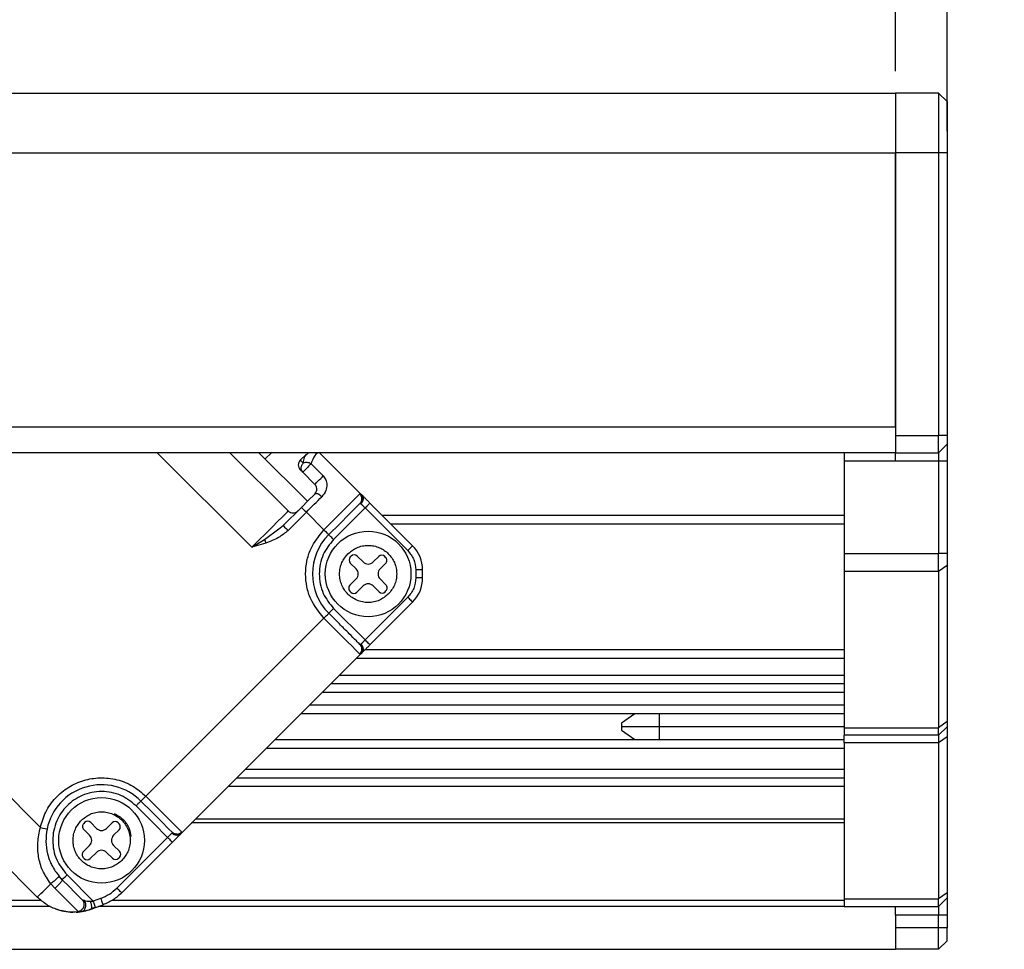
# Model space of a CAD drawing. Header units: millimetres. Extents: x 0 to 1118, y 0 to 864.
# Tile 10 of 22: x 524 to 581, y 555 to 609. Entities that reach past the tile are written whole.
import ezdxf

# ---------------------------------------------------------------- set-up
doc = ezdxf.new("R2010")
doc.units = ezdxf.units.MM
doc.layers.add('DIMENSIONS', color=140, linetype='Continuous', lineweight=25)
doc.styles.add('SLDTEXTSTYLE0', font='TXT', dxfattribs={"width": 0.75})
doc.dimstyles.new('SLDDIMSTYLE1', dxfattribs={"dimtxt": 13, "dimasz": 13, "dimexe": 0, "dimexo": 0.0625, "dimgap": 3.25, "dimtad": 0, "dimtih": 1, "dimtoh": 1, "dimdec": 1, "dimrnd": 1e-09, "dimzin": 4, "dimdsep": 46, "dimtxsty": 'SLDTEXTSTYLE0', "dimsah": 1, "dimcen": 0.09, "dimadec": 0, "dimazin": 1, "dimtfac": 1, "dimtdec": 1, "dimtofl": 0, "dimtmove": 0, "dimatfit": 3, "dimfxl": 0, "dimfrac": 2, "dimtolj": 1, "dimtzin": 12, "dimarcsym": 0})
doc.dimstyles.new('SLDDIMSTYLE2', dxfattribs={"dimtxt": 13, "dimasz": 13, "dimexe": 0, "dimexo": 0.0625, "dimgap": 3.25, "dimtad": 0, "dimtih": 1, "dimtoh": 1, "dimdec": 1, "dimrnd": 1e-09, "dimzin": 4, "dimdsep": 46, "dimtxsty": 'SLDTEXTSTYLE0', "dimsah": 1, "dimcen": 0.09, "dimadec": 0, "dimazin": 1, "dimtfac": 1, "dimtdec": 1, "dimtmove": 0, "dimatfit": 0, "dimfxl": 0, "dimfrac": 2, "dimtolj": 1, "dimtzin": 12, "dimarcsym": 0})

# ---------------------------------------------------------------- blocks, each defined once
blk = doc.blocks.new('_D_15')
at = {"layer": 'DIMENSIONS'}
for p, q in [((574.81, 606.24), (574.81, 642.145)), ((577.81, 602.74), (577.81, 642.145)), ((613.001, 640.884), (609.04, 640.884)), ((609.04, 640.884), (609.04, 620.246)), ((646.62, 640.884), (650.581, 640.884)), ((650.581, 640.884), (650.581, 620.246)), ((574.81, 638.97), (549.81, 638.97)), ((577.81, 638.97), (602.441, 638.97)), ((609.04, 620.246), (613.001, 620.246)), ((650.581, 620.246), (646.62, 620.246))]:
    blk.add_line(p, q, dxfattribs=at)
for points in [[(574.81, 638.97), (561.81, 640.97), (561.81, 636.97)], [(577.81, 638.97), (590.81, 636.97), (590.81, 640.97)]]:
    blk.add_solid(points, dxfattribs=at)
at = {"layer": 'DIMENSIONS', "char_height": 13, "attachment_point": 1, "style": 'SLDTEXTSTYLE0'}
for s, insert in [('3.0', (617.803, 660.282)), ('0.12', (613.001, 637.004))]:
    blk.add_mtext(s, dxfattribs=dict(at, insert=insert))
blk = doc.blocks.new('_D_17')
at = {"layer": 'DIMENSIONS'}
for p, q in [((461.343, 632.47), (467.843, 645.47)), ((467.843, 645.47), (471.093, 638.97)), ((418.67, 606.24), (418.67, 642.145)), ((574.81, 606.24), (574.81, 642.145)), ((502.034, 640.884), (498.073, 640.884)), ((498.073, 640.884), (498.073, 620.246)), ((535.654, 640.884), (539.615, 640.884)), ((539.615, 640.884), (539.615, 620.246)), ((418.67, 638.97), (458.093, 638.97)), ((458.093, 638.97), (461.343, 632.47)), ((471.093, 638.97), (491.475, 638.97)), ((574.81, 638.97), (546.213, 638.97)), ((498.073, 620.246), (502.034, 620.246)), ((539.615, 620.246), (535.654, 620.246))]:
    blk.add_line(p, q, dxfattribs=at)
for points in [[(418.67, 638.97), (431.67, 636.97), (431.67, 640.97)], [(574.81, 638.97), (561.81, 640.97), (561.81, 636.97)]]:
    blk.add_solid(points, dxfattribs=at)
at = {"layer": 'DIMENSIONS', "char_height": 13, "attachment_point": 1, "style": 'SLDTEXTSTYLE0'}
for s, insert in [('230.0', (497.232, 660.282)), ('9.06', (502.034, 637.004))]:
    blk.add_mtext(s, dxfattribs=dict(at, insert=insert))
blk = doc.blocks.new('_D_19')
at = {"layer": 'DIMENSIONS'}
for p, q in [((458.976, 680.47), (465.476, 693.47)), ((465.476, 693.47), (468.726, 686.97)), ((411.67, 606.24), (411.67, 690.145)), ((577.81, 602.74), (577.81, 690.145)), ((502.034, 688.884), (498.073, 688.884)), ((498.073, 688.884), (498.073, 668.246)), ((535.654, 688.884), (539.615, 688.884)), ((539.615, 688.884), (539.615, 668.246)), ((411.67, 686.97), (455.726, 686.97)), ((455.726, 686.97), (458.976, 680.47)), ((468.726, 686.97), (491.475, 686.97)), ((577.81, 686.97), (546.213, 686.97)), ((498.073, 668.246), (502.034, 668.246)), ((539.615, 668.246), (535.654, 668.246))]:
    blk.add_line(p, q, dxfattribs=at)
for points in [[(411.67, 686.97), (424.67, 684.97), (424.67, 688.97)], [(577.81, 686.97), (564.81, 688.97), (564.81, 684.97)]]:
    blk.add_solid(points, dxfattribs=at)
at = {"layer": 'DIMENSIONS', "char_height": 13, "attachment_point": 1, "style": 'SLDTEXTSTYLE0'}
for s, insert in [('240.0', (497.232, 708.282)), ('9.45', (502.034, 685.004))]:
    blk.add_mtext(s, dxfattribs=dict(at, insert=insert))
blk = doc.blocks.new('_D_21')
at = {"layer": 'DIMENSIONS'}
for p, q in [((459.027, 729.841), (465.527, 742.841)), ((465.527, 742.841), (468.777, 736.341)), ((411.67, 596.201), (411.67, 739.516)), ((577.81, 602.74), (577.81, 739.516)), ((502.034, 738.255), (498.073, 738.255)), ((498.073, 738.255), (498.073, 717.618)), ((535.654, 738.255), (539.615, 738.255)), ((539.615, 738.255), (539.615, 717.618)), ((411.67, 736.341), (455.777, 736.341)), ((455.777, 736.341), (459.027, 729.841)), ((468.777, 736.341), (491.475, 736.341)), ((577.81, 736.341), (546.213, 736.341)), ((498.073, 717.618), (502.034, 717.618)), ((539.615, 717.618), (535.654, 717.618))]:
    blk.add_line(p, q, dxfattribs=at)
for points in [[(411.67, 736.341), (424.67, 734.341), (424.67, 738.341)], [(577.81, 736.341), (564.81, 738.341), (564.81, 734.341)]]:
    blk.add_solid(points, dxfattribs=at)
at = {"layer": 'DIMENSIONS', "char_height": 13, "attachment_point": 1, "style": 'SLDTEXTSTYLE0'}
for s, insert in [('240.0', (497.232, 757.654)), ('9.45', (502.034, 734.375))]:
    blk.add_mtext(s, dxfattribs=dict(at, insert=insert))

msp = doc.modelspace()

# ---------------------------------------------------------------- linework, layer by layer
for p, q in [((482.01383, 604.96979), (574.81034, 604.96979)), ((577.31033, 604.96979), (574.81034, 604.96979)), ((574.81034, 604.96979), (574.81034, 601.4698)), ((577.31033, 604.96979), (577.31033, 601.4698)), ((577.8103, 604.46979), (577.31033, 604.96979)), ((577.8103, 604.46979), (577.8103, 601.4698)), ((481.10836, 601.4698), (574.81034, 601.4698)), ((577.31033, 601.4698), (574.81034, 601.4698)), ((574.81034, 601.4698), (574.81034, 584.96981)), ((574.81034, 585.4698), (574.81034, 601.4698)), ((577.31033, 601.4698), (577.31033, 584.96981)), ((577.8103, 601.4698), (577.31033, 601.4698)), ((577.8103, 601.4698), (577.8103, 584.96981)), ((481.37138, 585.4698), (574.81034, 585.4698)), ((574.81034, 584.96981), (577.31033, 584.96981)), ((574.81034, 584.96981), (574.81034, 583.96979)), ((577.8103, 584.96981), (577.31033, 584.96981)), ((577.31033, 583.96979), (577.31033, 584.96981)), ((577.8103, 584.46978), (577.31033, 583.96979)), ((577.8103, 584.96981), (577.8103, 584.46978)), ((577.8103, 584.46978), (577.8103, 583.4698)), ((574.81034, 583.96979), (481.76695, 583.96979)), ((537.23545, 578.44378), (531.70944, 583.96979)), ((539.35678, 580.56511), (535.9521, 583.96979)), ((537.64917, 583.96979), (540.48813, 581.13079)), ((538.01329, 583.60567), (538.37741, 583.96979)), ((540.06387, 583.53495), (540.41744, 583.88852)), ((540.536, 583.96693), (540.33984, 583.78615)), ((540.36332, 583.78746), (540.41744, 583.88852)), ((543.63985, 581.51462), (541.18467, 583.96979)), ((571.81032, 583.96979), (571.81032, 583.4698)), ((574.81034, 583.96979), (577.31033, 583.96979)), ((574.81034, 583.4698), (574.81034, 583.96979)), ((577.31033, 583.96979), (577.31033, 583.4698)), ((540.69496, 583.3173), (541.40193, 582.61027)), ((574.81034, 583.4698), (571.81032, 583.4698)), ((571.81032, 583.4698), (571.81032, 578.09113)), ((577.31033, 583.4698), (574.81034, 583.4698)), ((577.8103, 583.4698), (577.31033, 583.4698)), ((577.31033, 583.4698), (577.31033, 578.09113)), ((577.8103, 583.4698), (577.8103, 578.09113)), ((540.20537, 582.82777), (540.06387, 582.96927)), ((540.9124, 582.12074), (540.20537, 582.82777)), ((543.62668, 581.12936), (543.65201, 581.13714)), ((543.7106, 581.4047), (543.65338, 581.44932)), ((546.6199, 578.53459), (544.12974, 581.02473)), ((539.06752, 579.71014), (540.13462, 580.77725)), ((540.41744, 580.49439), (539.35034, 579.42732)), ((540.41744, 580.49439), (541.44276, 579.4691)), ((542.00841, 578.9034), (543.84692, 580.7419)), ((543.84692, 580.7419), (546.33702, 578.25177)), ((544.83468, 580.31981), (571.81032, 580.31981)), ((537.97842, 578.9039), (538.80871, 579.51855)), ((538.80871, 579.51855), (539.06752, 579.71014)), ((545.33465, 579.81979), (571.81032, 579.81979)), ((537.23545, 578.44378), (537.97842, 578.9039)), ((538.05162, 578.69424), (537.23545, 578.44378)), ((543.03266, 577.92996), (542.98187, 577.87915)), ((542.98187, 577.5256), (543.32472, 577.18279)), ((543.72908, 577.58715), (543.38623, 577.92996)), ((544.63978, 577.90862), (544.31833, 577.58715)), ((545.04413, 577.85781), (544.99335, 577.90862)), ((571.81032, 578.09113), (577.31033, 578.09113)), ((571.81032, 578.09113), (571.81032, 577.03047)), ((577.8103, 578.09113), (577.31033, 578.09113)), ((577.31033, 577.03047), (577.31033, 578.09113)), ((577.8103, 578.09113), (577.8103, 577.38401)), ((544.72269, 577.18279), (545.04413, 577.50427)), ((546.80569, 577.12038), (546.80569, 576.65591)), ((547.20564, 577.12038), (546.80569, 577.12038)), ((547.20564, 576.65591), (547.20564, 577.12038)), ((577.31033, 577.03047), (571.81032, 577.03047)), ((571.81032, 577.03047), (571.81032, 567.90914)), ((577.8103, 577.38401), (577.31033, 577.03047)), ((577.31033, 577.03047), (577.31033, 567.90914)), ((577.8103, 577.38401), (577.8103, 568.26269)), ((543.32472, 576.59354), (542.96054, 576.22938)), ((545.06547, 576.25072), (544.72269, 576.59354)), ((547.20564, 576.65591), (546.80563, 576.65591)), ((542.96054, 575.87581), (543.01132, 575.82502)), ((543.36489, 575.82502), (543.72908, 576.18918)), ((544.31833, 576.18918), (544.66112, 575.84636)), ((545.01469, 575.84636), (545.06547, 575.89715)), ((546.33702, 575.52456), (543.84692, 573.03442)), ((544.12974, 572.75157), (546.6199, 575.2417)), ((543.84692, 573.03442), (542.00841, 574.8729)), ((531.04825, 563.91274), (541.44276, 574.30722)), ((509.59475, 573.13334), (524.71251, 558.01557)), ((513.65579, 573.31495), (524.89413, 562.07659)), ((543.65171, 572.64041), (543.6256, 572.64977)), ((543.65362, 572.3271), (543.7106, 572.37159)), ((543.84799, 572.46979), (571.81032, 572.46979)), ((533.09382, 561.71565), (543.63985, 572.26168)), ((543.34797, 571.9698), (571.81032, 571.9698)), ((542.34798, 570.96981), (571.81032, 570.96981)), ((571.81032, 570.46979), (541.84795, 570.46979)), ((571.81032, 569.96979), (541.34799, 569.96979)), ((571.81032, 569.21979), (540.59799, 569.21979)), ((571.81032, 568.71979), (540.09796, 568.71979)), ((559.59583, 568.71979), (558.8103, 568.16979)), ((561.02396, 567.96979), (561.02396, 568.71979)), ((558.8103, 568.16979), (558.8103, 567.96979)), ((561.02396, 567.96979), (558.8103, 567.96979)), ((558.8103, 567.96979), (558.8103, 567.76979)), ((558.8103, 567.76979), (559.59583, 567.21981)), ((561.02396, 567.21981), (561.02396, 567.96979)), ((571.81032, 567.96979), (561.02396, 567.96979)), ((571.81032, 567.90914), (577.31033, 567.90914)), ((571.81032, 567.90914), (571.81032, 567.46979)), ((577.8103, 568.26269), (577.31033, 567.90914)), ((577.8103, 567.96979), (577.31033, 567.46979)), ((577.31033, 567.46979), (577.31033, 567.90914)), ((577.8103, 568.26269), (577.8103, 567.96979)), ((577.8103, 567.96979), (577.8103, 567.38402)), ((538.59795, 567.21981), (571.81032, 567.21981)), ((577.31033, 567.46979), (571.81032, 567.46979)), ((571.81032, 567.03045), (571.81032, 567.46979)), ((577.31033, 567.46979), (577.31033, 567.03045)), ((577.8103, 567.38402), (577.31033, 567.03045)), ((577.8103, 567.38402), (577.8103, 558.26269)), ((538.09799, 566.71979), (571.81032, 566.71979)), ((577.31033, 567.03045), (571.81032, 567.03045)), ((571.81032, 567.03045), (571.81032, 557.90915)), ((577.31033, 567.03045), (577.31033, 557.90915)), ((571.81032, 565.46979), (536.84796, 565.46979)), ((571.81032, 564.9698), (536.34794, 564.9698)), ((571.81032, 564.4698), (535.84797, 564.4698)), ((533.97585, 562.59768), (571.81032, 562.59768)), ((527.47632, 562.3736), (527.42554, 562.32281)), ((528.17268, 562.03078), (527.8299, 562.3736)), ((529.08344, 562.35226), (528.76193, 562.03078)), ((529.4878, 562.30148), (529.43702, 562.35226)), ((571.81032, 562.34603), (533.7242, 562.34603)), ((527.42554, 561.96927), (527.76832, 561.62642)), ((529.16629, 561.62642), (529.4878, 561.94793)), ((532.32105, 561.50858), (529.36185, 558.54939)), ((532.70854, 561.72879), (532.71634, 561.70349)), ((532.98391, 561.64487), (533.02849, 561.70212)), ((527.76832, 561.03717), (527.4042, 560.67302)), ((529.50914, 560.69436), (529.16629, 561.03717)), ((529.64474, 558.26657), (532.60393, 561.22573)), ((527.4042, 560.31947), (527.45498, 560.26866)), ((527.80856, 560.26866), (528.17268, 560.63281)), ((528.76193, 560.63281), (529.10478, 560.29)), ((529.45835, 560.29), (529.50914, 560.34081)), ((526.16925, 559.03371), (525.98227, 559.23729)), ((527.98105, 557.78759), (526.45208, 559.31656)), ((525.4984, 558.80143), (525.74063, 558.53762)), ((577.8103, 558.26269), (577.31033, 557.90915)), ((577.8103, 558.26269), (577.8103, 557.9698)), ((525.46025, 557.4698), (485.0063, 557.4698)), ((485.09253, 557.84397), (524.89925, 557.84397)), ((527.34823, 557.85604), (527.40074, 557.7855)), ((527.811, 557.78166), (527.98105, 557.78759)), ((527.85988, 557.31781), (528.11785, 557.41172)), ((527.88962, 557.36302), (528.11183, 557.43246)), ((528.41265, 557.94467), (527.98105, 557.78759)), ((528.11785, 557.41172), (528.54944, 557.56881)), ((571.81032, 557.4698), (528.27747, 557.4698)), ((529.11354, 557.84397), (571.81032, 557.84397)), ((571.81032, 557.90915), (577.31033, 557.90915)), ((571.81032, 557.90915), (571.81032, 557.4698)), ((571.81032, 557.4698), (577.31033, 557.4698)), ((574.81034, 556.96981), (574.81034, 557.4698)), ((577.8103, 557.9698), (577.31033, 557.4698)), ((577.31033, 557.4698), (577.31033, 557.90915)), ((577.31033, 557.4698), (577.31033, 556.96981)), ((577.8103, 557.9698), (577.8103, 556.96981)), ((527.16387, 557.1592), (527.33303, 557.18313)), ((577.31033, 556.96981), (574.81034, 556.96981)), ((574.81034, 556.96981), (574.81034, 556.2198)), ((577.8103, 556.96981), (577.31033, 556.96981)), ((577.31033, 556.2198), (577.31033, 556.96981)), ((577.8103, 556.96981), (577.8103, 556.2198)), ((577.31033, 556.2198), (574.81034, 556.2198)), ((574.81034, 556.2198), (574.81034, 554.96981)), ((577.8103, 556.2198), (577.31033, 556.2198)), ((577.31033, 554.96981), (577.31033, 556.2198)), ((577.8103, 555.4698), (577.8103, 556.2198)), ((577.31033, 554.96981), (577.8103, 555.4698)), ((484.32211, 554.96981), (574.81034, 554.96981)), ((577.31033, 554.96981), (574.81034, 554.96981))]:
    msp.add_line(p, q)
at = {"flags": 128}
for points in [[(540.69496, 583.3173), (540.66391, 583.28627), (540.62892, 583.25132), (540.59083, 583.21323), (540.55048, 583.17285), (540.5087, 583.13109), (540.4665, 583.08889), (540.42477, 583.04714), (540.38448, 583.00682)], [(540.38448, 583.00682), (540.34645, 582.96882), (540.31159, 582.93398), (540.28071, 582.90308), (540.25442, 582.87679), (540.23332, 582.85569), (540.21795, 582.84028), (540.20853, 582.83092), (540.20537, 582.82777)], [(540.9124, 582.12077), (540.92492, 582.13328), (540.9614, 582.16976), (541.01862, 582.22698), (541.09145, 582.29982), (541.17353, 582.38186), (541.25751, 582.46585), (541.33595, 582.54429), (541.40193, 582.6103)], [(540.13462, 580.77725), (540.53308, 581.17573), (540.9124, 581.55506)], [(543.53882, 581.56516), (543.44858, 581.47492), (543.29563, 581.32197), (543.08475, 581.11109), (542.82255, 580.84889), (542.5172, 580.54357), (542.17828, 580.20462), (541.81636, 579.84271), (541.44276, 579.4691)], [(540.41744, 580.49439), (540.5332, 580.61017), (540.64865, 580.7256), (540.76339, 580.84034), (540.87711, 580.95406), (540.98941, 581.06639), (541.1001, 581.17704), (541.2087, 581.28564), (541.31491, 581.39189)], [(543.54216, 581.00285), (543.34153, 580.80222), (542.92143, 580.38207), (542.34327, 579.8039), (541.72559, 579.18625)], [(543.60194, 580.98685), (543.6225, 580.96628), (543.64688, 580.94187), (543.67472, 580.91407), (543.70547, 580.88331), (543.73867, 580.85011), (543.77372, 580.8151), (543.80996, 580.7788), (543.84692, 580.7419)], [(544.12974, 581.02473), (544.12432, 581.0193), (544.10822, 581.00321), (544.08206, 580.97707), (544.04689, 580.94187), (544.00403, 580.89902), (543.95516, 580.85011), (543.90211, 580.79707), (543.84692, 580.7419)], [(537.23545, 578.44378), (537.64928, 578.85765), (538.04726, 579.25557), (538.41401, 579.62235), (538.73546, 579.9438), (538.99927, 580.20761), (539.19531, 580.40364), (539.31601, 580.52434), (539.35678, 580.56511)], [(540.13462, 580.77725), (540.14004, 580.77182), (540.15614, 580.7557), (540.18224, 580.72956), (540.21741, 580.6944), (540.26027, 580.65154), (540.3092, 580.60263), (540.36225, 580.54959), (540.41744, 580.49439)], [(539.06752, 579.71014), (539.08903, 579.68863), (539.15037, 579.62729), (539.2421, 579.53553), (539.35034, 579.42732)], [(541.44276, 579.4691), (541.4979, 579.41391), (541.551, 579.36086), (541.59988, 579.31196), (541.64274, 579.2691), (541.6779, 579.23393), (541.70407, 579.2078), (541.72016, 579.19167), (541.72559, 579.18625)], [(537.97842, 578.9039), (538.01198, 578.80776), (538.05162, 578.69424)], [(542.00841, 578.9034), (541.95322, 578.95859), (541.90017, 579.01164), (541.85129, 579.06054), (541.80844, 579.1034), (541.77327, 579.1386), (541.7471, 579.16473), (541.73101, 579.18083), (541.72559, 579.18625)], [(546.33702, 578.25177), (546.39221, 578.30693), (546.44526, 578.36001), (546.4942, 578.40889), (546.53705, 578.45177), (546.57222, 578.48694), (546.59833, 578.51307), (546.61442, 578.52917), (546.6199, 578.53459)], [(546.33702, 575.52456), (546.39221, 575.46936), (546.44526, 575.41632), (546.4942, 575.36741), (546.53705, 575.32455), (546.57222, 575.28939), (546.59833, 575.26325), (546.61442, 575.24716), (546.6199, 575.2417)], [(542.00841, 574.8729), (541.95322, 574.81774), (541.90017, 574.76466), (541.85129, 574.71575), (541.80844, 574.6729), (541.77327, 574.63773), (541.7471, 574.61159), (541.73101, 574.5955), (541.72559, 574.59005)], [(541.44276, 574.30722), (541.4979, 574.36239), (541.551, 574.41546), (541.59988, 574.46434), (541.64274, 574.50723), (541.6779, 574.54239), (541.70407, 574.56853), (541.72016, 574.58462), (541.72559, 574.59005)], [(543.53882, 572.21114), (543.44858, 572.30138), (543.29563, 572.45435), (543.08475, 572.6652), (542.82255, 572.9274), (542.5172, 573.23276), (542.17828, 573.5717), (541.81636, 573.93362), (541.44276, 574.30722)], [(543.84692, 573.03442), (543.80996, 572.9975), (543.77372, 572.96123), (543.73867, 572.92618), (543.70547, 572.89301), (543.67472, 572.86223), (543.64688, 572.83442), (543.6225, 572.81004), (543.60194, 572.78948)], [(544.12974, 572.75157), (544.12432, 572.75702), (544.10822, 572.77312), (544.08206, 572.79925), (544.04689, 572.83442), (544.00403, 572.87728), (543.95516, 572.92618), (543.90211, 572.97923), (543.84692, 573.03442)], [(530.76542, 563.62991), (530.77085, 563.63534), (530.78694, 563.65143), (530.81311, 563.67757), (530.84828, 563.71273), (530.89113, 563.75562), (530.94001, 563.8045), (530.99311, 563.85757), (531.04825, 563.91274)], [(531.04825, 563.91274), (531.42185, 563.53914), (531.78377, 563.17722), (532.12274, 562.83827), (532.4281, 562.53295), (532.6903, 562.27075), (532.90112, 562.05987), (533.05412, 561.90692), (533.14437, 561.81668)], [(530.4826, 563.34706), (531.51215, 562.31751), (532.32105, 561.50858)], [(530.76542, 563.62991), (531.38311, 563.01223), (531.96127, 562.43407), (532.38143, 562.01394), (532.582, 561.81331)], [(524.89413, 562.07659), (525.04397, 562.04535), (525.17099, 562.01889), (525.25593, 562.00119), (525.28573, 561.99496)], [(532.56602, 561.75353), (532.54546, 561.73297), (532.52108, 561.70859), (532.49324, 561.68075), (532.46249, 561.65), (532.42929, 561.61683), (532.39424, 561.58178), (532.358, 561.54551), (532.32105, 561.50858)], [(532.32105, 561.50858), (532.37624, 561.45339), (532.42929, 561.40034), (532.47822, 561.35144), (532.52108, 561.30858), (532.55625, 561.27341), (532.58235, 561.24728), (532.59845, 561.23118), (532.60393, 561.22573)], [(526.16925, 559.03371), (526.19077, 559.05523), (526.2521, 559.11656), (526.34383, 559.20832), (526.45208, 559.31656)], [(524.71251, 558.01557), (524.72563, 558.02869), (524.76479, 558.06785), (524.82952, 558.13258), (524.91904, 558.22207), (525.03217, 558.33526), (525.16765, 558.47071), (525.32364, 558.62673), (525.49834, 558.80143)], [(527.34233, 557.8606), (527.1988, 558.00413), (526.93153, 558.2714), (526.57003, 558.6329), (526.16925, 559.03371)], [(525.74063, 558.53762), (526.21384, 558.06442), (526.62046, 557.65783), (526.92325, 557.35506), (527.09437, 557.18394)], [(528.1104, 557.43216), (528.10742, 557.44033), (528.09478, 557.47505), (528.07779, 557.52181), (528.05705, 557.57876), (528.03339, 557.64373), (528.00776, 557.71424), (527.98105, 557.78759)], [(528.11785, 557.41172), (528.11522, 557.41893), (528.11278, 557.42564)]]:
    msp.add_lwpolyline(points, dxfattribs=at)
for centre in [(544.02367, 576.88815), (528.46734, 561.33179)]:
    msp.add_circle(centre, 2.50001)
for centre, radius, start, end in [((448.24367, 676.71452), 131.2146, 314.9598341, 315.0234649), ((540.34682, 583.25211), 0.40007, 135.0112733, 224.9887267), ((539.63963, 580.848), 0.40004, 225.0031109, 314.9968891), ((544.02375, 576.88815), 3.25005, 135.000799, 224.999201), ((545.20561, 577.12042), 2.00002, 359.998935, 44.9976134), ((543.15874, 577.70238), 0.25006, 135.0149692, 224.9850308), ((543.20945, 577.75316), 0.25002, 45.0018938, 134.9981062), ((544.02371, 577.88176), 0.41666, 224.9991618, 315.0008382), ((544.81657, 577.73183), 0.25002, 45.0018938, 134.9981062), ((544.86748, 577.68104), 0.24992, 314.9819897, 45.0180103), ((543.03, 576.88816), 0.41673, 315.0090559, 44.9909441), ((545.0172, 576.88816), 0.41659, 134.9892684, 225.0107316), ((545.20548, 576.65593), 2.00016, 315.0040356, 359.9994261), ((543.13744, 576.0526), 0.2501, 135.0184102, 224.9815898), ((543.18811, 576.00182), 0.25002, 225.0018938, 314.9981062), ((544.02371, 575.89456), 0.41666, 44.9991618, 135.0008382), ((544.8379, 576.02316), 0.25002, 225.0018938, 314.9981062), ((544.88878, 576.07393), 0.24995, 314.9854327, 45.0145673), ((528.46733, 561.33183), 3.24999, 44.9999174, 168.2250179), ((527.6022, 562.14604), 0.24992, 134.9819897, 225.0180103), ((527.65311, 562.1968), 0.25002, 45.0018938, 134.9981062), ((528.46731, 562.3254), 0.41666, 224.9991618, 315.0008382), ((529.26023, 562.17546), 0.25002, 45.0018938, 134.9981062), ((529.31094, 562.1247), 0.25006, 315.0149692, 44.9850308), ((527.47381, 561.3318), 0.41659, 314.9892684, 45.0107316), ((529.46101, 561.3318), 0.41673, 135.0090559, 224.9909441), ((527.58086, 560.49624), 0.24992, 134.9819897, 225.0180103), ((528.46731, 560.3382), 0.41666, 44.9991618, 135.0008382), ((529.28157, 560.4668), 0.25002, 225.0018938, 314.9981062), ((529.33227, 560.51758), 0.25006, 315.0149692, 44.9850308), ((527.63177, 560.44546), 0.25002, 225.0018938, 314.9981062), ((526.83367, 560.13607), 2.99917, 249.2550305, 269.1311589), ((526.83296, 560.14111), 3.00426, 272.9771793, 289.9878626)]:
    msp.add_arc(centre, radius, start, end)
for points, knots in [([(540.96134, 583.86676), (540.91382, 583.80023), (540.79426, 583.63282), (540.7323, 583.43593), (540.69496, 583.3173)], [0, 0, 0, 0, 0.39745173, 1, 1, 1, 1]), ([(540.24078, 583.35807), (540.19679, 583.40206), (540.13784, 583.46103), (540.07885, 583.51998), (540.06387, 583.53495)], [0, 0, 0, 0, 0.7460197, 1, 1, 1, 1]), ([(540.20537, 582.82777), (540.17715, 582.86481), (540.11958, 582.94039), (540.10477, 583.08912), (540.14213, 583.23793), (540.20753, 583.31758), (540.24078, 583.35807)], [0, 0, 0, 0, 0.23438559, 0.47822296, 0.73480059, 1, 1, 1, 1]), ([(540.24078, 583.35807), (540.25383, 583.47501), (540.27079, 583.62694), (540.346, 583.75741), (540.36332, 583.78746)], [0, 0, 0, 0, 0.76968671, 1, 1, 1, 1]), ([(540.69496, 583.3173), (540.65619, 583.33589), (540.58098, 583.37196), (540.46088, 583.3922), (540.34557, 583.39247), (540.27512, 583.36934), (540.24078, 583.35807)], [0, 0, 0, 0, 0.27301538, 0.52962361, 0.77072206, 1, 1, 1, 1]), ([(540.9124, 581.55506), (540.95187, 581.60728), (541.01984, 581.69722), (541.03203, 581.81827), (541.0249, 581.91786), (541.00319, 581.99283), (540.95682, 582.07193), (540.92704, 582.10467), (540.9124, 582.12077)], [0, 0, 0, 0, 0.30807287, 0.53058745, 0.5620553, 0.78804846, 0.89581105, 1, 1, 1, 1]), ([(541.40193, 582.61027), (541.43133, 582.57744), (541.49074, 582.51109), (541.57946, 582.34508), (541.63326, 582.08727), (541.57234, 581.71852), (541.40728, 581.50908), (541.31491, 581.39189)], [0, 0, 0, 0, 0.09783188, 0.19771112, 0.41539026, 0.67286221, 1, 1, 1, 1]), ([(541.31491, 581.39189), (541.27688, 581.42677), (541.20547, 581.49225), (541.09302, 581.55471), (540.98853, 581.59193), (540.93457, 581.5658), (540.9124, 581.55506)], [0, 0, 0, 0, 0.332035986, 0.623449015, 0.845266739, 1, 1, 1, 1]), ([(543.53882, 581.56516), (543.55206, 581.56663), (543.5932, 581.5712), (543.621, 581.53748), (543.63985, 581.51462)], [0, 0, 0, 0, 0.32168468, 1, 1, 1, 1]), ([(543.54216, 581.00285), (543.57453, 581.04376), (543.63938, 581.1257), (543.66627, 581.28363), (543.63727, 581.44159), (543.57167, 581.52393), (543.53882, 581.56516)], [0, 0, 0, 0, 0.24860878, 0.4980202, 0.74860629, 1, 1, 1, 1]), ([(543.70494, 581.28314), (543.70399, 581.30989), (543.70213, 581.36247), (543.67905, 581.4365), (543.64485, 581.50183), (543.61284, 581.53695), (543.59735, 581.55395)], [0, 0, 0, 0, 0.26730454, 0.52527227, 0.77021865, 1, 1, 1, 1]), ([(543.54216, 581.00285), (543.55091, 581.00672), (543.5733, 581.01662), (543.5911, 580.99812), (543.60194, 580.98685)], [0, 0, 0, 0, 0.39115183, 1, 1, 1, 1]), ([(543.6681, 581.29616), (543.66677, 581.26845), (543.66415, 581.21361), (543.63958, 581.13607), (543.60372, 581.06683), (543.57053, 581.0288), (543.55444, 581.01036)], [0, 0, 0, 0, 0.26323888, 0.52079364, 0.76770283, 1, 1, 1, 1]), ([(543.63985, 581.51462), (543.66774, 581.47788), (543.72476, 581.4028), (543.73855, 581.2548), (543.7006, 581.10672), (543.63521, 581.02727), (543.60194, 580.98685)], [0, 0, 0, 0, 0.23317124, 0.47658086, 0.73369056, 1, 1, 1, 1]), ([(544.12974, 581.02473), (544.08106, 581.0734), (543.98678, 581.16767), (543.85347, 581.30104), (543.73882, 581.41563), (543.66981, 581.48465), (543.63985, 581.51462)], [0, 0, 0, 0, 0.29808979, 0.57735126, 0.81652269, 1, 1, 1, 1]), ([(539.35034, 579.42732), (539.16974, 579.27992), (538.77951, 578.96141), (538.30599, 578.78761), (538.05162, 578.69424)], [0, 0, 0, 0, 0.462789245, 1, 1, 1, 1]), ([(541.44276, 574.30722), (541.15256, 574.66637), (540.70614, 575.21885), (540.42706, 576.14157), (540.34673, 576.88816), (540.42706, 577.63475), (540.70614, 578.55748), (541.15256, 579.10996), (541.44276, 579.4691)], [0, 0, 0, 0, 0.23945695, 0.36836187, 0.50000003, 0.63163819, 0.76054305, 1, 1, 1, 1]), ([(542.00841, 578.9034), (541.78207, 578.62291), (541.43252, 578.18973), (541.21381, 577.46916), (541.15364, 576.88798), (541.21386, 576.30698), (541.43263, 575.58644), (541.78207, 575.1534), (542.00841, 574.8729)], [0, 0, 0, 0, 0.23943821, 0.36978141, 0.49999738, 0.63033571, 0.76055626, 1, 1, 1, 1]), ([(542.84514, 578.06667), (543.00917, 578.19903), (543.26237, 578.40335), (543.68383, 578.53138), (544.0233, 578.56636), (544.36417, 578.53214), (544.7809, 578.39959), (545.23079, 578.09528), (545.53505, 577.64555), (545.66763, 577.22884), (545.7019, 576.88814), (545.66697, 576.54849), (545.53902, 576.12699), (545.33457, 575.87365), (545.20221, 575.70963)], [0, 0, 0, 0, 0.1197284, 0.18481031, 0.25000634, 0.3150864, 0.38027323, 0.50000163, 0.61972057, 0.68480792, 0.74999827, 0.815084, 0.88027628, 1, 1, 1, 1]), ([(546.33702, 578.25177), (546.47138, 578.0865), (546.74011, 577.75598), (546.78383, 577.33225), (546.80569, 577.12038)], [0, 0, 0, 0, 0.50000594, 1, 1, 1, 1]), ([(545.20221, 575.70963), (545.03817, 575.57727), (544.78497, 575.37297), (544.36353, 575.24495), (544.02407, 575.20997), (543.68319, 575.24417), (543.26646, 575.37674), (542.81652, 575.68099), (542.51237, 576.13078), (542.37977, 576.54748), (542.3455, 576.88819), (542.38044, 577.22784), (542.50839, 577.64931), (542.7128, 577.90265), (542.84514, 578.06667)], [0, 0, 0, 0, 0.1197275, 0.184810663, 0.249996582, 0.315089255, 0.380277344, 0.500004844, 0.619724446, 0.684813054, 0.750004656, 0.815091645, 0.880285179, 1, 1, 1, 1]), ([(546.80569, 576.65591), (546.78383, 576.44405), (546.74011, 576.02032), (546.47138, 575.68981), (546.33702, 575.52456)], [0, 0, 0, 0, 0.50000403, 1, 1, 1, 1]), ([(543.54216, 572.77348), (543.47528, 572.84034), (543.26835, 573.04723), (542.86877, 573.44693), (542.3301, 573.98556), (541.93148, 574.38416), (541.72559, 574.59005)], [0, 0, 0, 0, 0.11043574, 0.3417085, 0.6599813, 1, 1, 1, 1]), ([(543.53882, 572.21114), (543.57167, 572.25237), (543.63727, 572.33471), (543.66627, 572.49267), (543.63938, 572.65062), (543.57453, 572.73257), (543.54216, 572.77348)], [0, 0, 0, 0, 0.25138185, 0.50195613, 0.75140294, 1, 1, 1, 1]), ([(543.60194, 572.78948), (543.5911, 572.77819), (543.57331, 572.75965), (543.55091, 572.76959), (543.54216, 572.77348)], [0, 0, 0, 0, 0.60887151, 1, 1, 1, 1]), ([(543.5545, 572.76594), (543.57059, 572.7475), (543.60378, 572.70947), (543.63964, 572.64023), (543.66422, 572.56269), (543.6668, 572.50785), (543.6681, 572.48013)], [0, 0, 0, 0, 0.23230117, 0.4792146, 0.7367738, 1, 1, 1, 1]), ([(543.59753, 572.22252), (543.61302, 572.23951), (543.64503, 572.27462), (543.67923, 572.33995), (543.7023, 572.41397), (543.70417, 572.46653), (543.70512, 572.49327)], [0, 0, 0, 0, 0.22974537, 0.47473477, 0.73274781, 1, 1, 1, 1]), ([(543.60194, 572.78948), (543.63521, 572.74905), (543.70058, 572.66959), (543.73856, 572.52151), (543.72475, 572.37352), (543.66774, 572.29843), (543.63985, 572.26168)], [0, 0, 0, 0, 0.26634168, 0.52339283, 0.76679377, 1, 1, 1, 1]), ([(543.63985, 572.26168), (543.66965, 572.29149), (543.73866, 572.36053), (543.853, 572.47482), (543.98651, 572.60829), (544.08077, 572.70258), (544.12974, 572.75157)], [0, 0, 0, 0, 0.18253437, 0.42267916, 0.70005475, 1, 1, 1, 1]), ([(543.63985, 572.26168), (543.621, 572.23881), (543.5932, 572.2051), (543.55206, 572.20967), (543.53882, 572.21114)], [0, 0, 0, 0, 0.67831532, 1, 1, 1, 1]), ([(524.89413, 562.07659), (524.98379, 562.38585), (525.16644, 563.01588), (525.74909, 563.83188), (526.51342, 564.46771), (527.41164, 564.8701), (528.38351, 565.02565), (529.3713, 564.9126), (530.30583, 564.54927), (530.80381, 564.12231), (531.04825, 563.91274)], [0, 0, 0, 0, 0.12271653, 0.25000007, 0.37728409, 0.49999853, 0.62271761, 0.7500053, 0.87728963, 1, 1, 1, 1]), ([(530.4826, 563.34706), (530.20217, 563.57337), (529.76901, 563.92293), (529.04838, 564.14173), (528.46762, 564.2015), (527.88512, 564.14304), (527.17263, 563.91637), (526.40362, 563.39642), (525.88311, 562.62729), (525.65636, 561.91487), (525.59757, 561.33205), (525.65723, 560.75168), (525.87587, 560.031), (526.22503, 559.59796), (526.45124, 559.3174)], [0, 0, 0, 0, 0.1197207, 0.18492453, 0.24999721, 0.31520386, 0.38027454, 0.50000244, 0.61971871, 0.68492341, 0.74998813, 0.81519377, 0.88026679, 1, 1, 1, 1]), ([(530.76542, 563.62991), (530.75825, 563.62273), (530.73066, 563.59509), (530.67241, 563.53694), (530.58536, 563.44979), (530.51869, 563.38314), (530.4826, 563.34706)], [0, 0, 0, 0, 0.07612878, 0.29292452, 0.61730152, 1, 1, 1, 1]), ([(527.28881, 562.51033), (527.45282, 562.64269), (527.70601, 562.84702), (528.12746, 562.975), (528.46694, 563.01), (528.80782, 562.97579), (529.22455, 562.84322), (529.67449, 562.53897), (529.97864, 562.08918), (530.11124, 561.67248), (530.14551, 561.33177), (530.11058, 560.99213), (529.98261, 560.57067), (529.77821, 560.31732), (529.64587, 560.15329)], [0, 0, 0, 0, 0.11971797, 0.18481197, 0.24999785, 0.31509047, 0.38027852, 0.50000593, 0.61972541, 0.68481398, 0.75000553, 0.81509248, 0.88028052, 1, 1, 1, 1]), ([(529.19836, 562.89704), (529.35805, 562.81361), (529.72066, 562.62415), (530.0823, 562.12725), (530.14918, 561.72965), (530.17808, 561.55785)], [0, 0, 0, 0, 0.3088754, 0.70136055, 1, 1, 1, 1]), ([(525.4984, 558.80143), (525.32401, 559.05414), (524.99218, 559.53499), (524.76576, 560.37663), (524.71243, 561.22922), (524.8327, 561.79009), (524.89413, 562.07659)], [0, 0, 0, 0, 0.26482291, 0.50389018, 0.74657496, 1, 1, 1, 1]), ([(529.64587, 560.15329), (529.48184, 560.02093), (529.22864, 559.81661), (528.80718, 559.68858), (528.46771, 559.6536), (528.12682, 559.68783), (527.71008, 559.82034), (527.2602, 560.1247), (526.95598, 560.57442), (526.82337, 560.99112), (526.78911, 561.33183), (526.82404, 561.67148), (526.95201, 562.09297), (527.15644, 562.34631), (527.28881, 562.51033)], [0, 0, 0, 0, 0.11972829, 0.18481014, 0.25000611, 0.3150861, 0.38028376, 0.5000026, 0.61972617, 0.68480802, 0.7499983, 0.81508966, 0.88027643, 1, 1, 1, 1]), ([(525.28573, 561.99496), (525.25148, 561.75236), (525.18327, 561.2692), (525.27658, 560.62626), (525.42749, 560.16406), (525.63026, 559.7126), (525.83282, 559.43909), (525.98227, 559.23729)], [0, 0, 0, 0, 0.24910631, 0.49612227, 0.65422031, 0.74487661, 1, 1, 1, 1]), ([(532.582, 561.81331), (532.58589, 561.80457), (532.59586, 561.78219), (532.57732, 561.76438), (532.56602, 561.75353)], [0, 0, 0, 0, 0.39080367, 1, 1, 1, 1]), ([(533.09382, 561.71565), (533.05708, 561.68774), (532.98199, 561.63071), (532.83399, 561.61692), (532.68591, 561.65489), (532.60646, 561.72026), (532.56602, 561.75353)], [0, 0, 0, 0, 0.23322703, 0.47662136, 0.73366554, 1, 1, 1, 1]), ([(532.582, 561.81331), (532.62291, 561.78094), (532.70487, 561.71608), (532.86283, 561.68924), (533.02079, 561.71823), (533.10313, 561.78383), (533.14437, 561.81668)], [0, 0, 0, 0, 0.24862937, 0.49805937, 0.74862591, 1, 1, 1, 1]), ([(532.87531, 561.6874), (532.8476, 561.68873), (532.79278, 561.69136), (532.71524, 561.71592), (532.646, 561.75179), (532.60795, 561.78497), (532.58951, 561.80106)], [0, 0, 0, 0, 0.26315009, 0.52071015, 0.76762442, 1, 1, 1, 1]), ([(532.60393, 561.22573), (532.65261, 561.27441), (532.74689, 561.36868), (532.88019, 561.50205), (532.99486, 561.61664), (533.06386, 561.68568), (533.09382, 561.71565)], [0, 0, 0, 0, 0.29808072, 0.5773337, 0.81649785, 1, 1, 1, 1]), ([(532.86232, 561.65053), (532.88906, 561.65148), (532.94164, 561.65336), (533.0157, 561.6764), (533.08101, 561.71064), (533.11612, 561.74264), (533.1331, 561.75812)], [0, 0, 0, 0, 0.26722598, 0.52540463, 0.77041749, 1, 1, 1, 1]), ([(533.14437, 561.81668), (533.14583, 561.80343), (533.15036, 561.76229), (533.11667, 561.7345), (533.09382, 561.71565)], [0, 0, 0, 0, 0.32196564, 1, 1, 1, 1]), ([(525.98227, 559.23729), (525.98091, 559.23304), (525.9754, 559.21583), (525.9428, 559.18635), (525.8942, 559.13443), (525.82076, 559.06834), (525.73579, 558.99326), (525.64836, 558.9199), (525.56941, 558.85581), (525.52013, 558.81807), (525.4984, 558.80143)], [0, 0, 0, 0, 0.02030779, 0.08227285, 0.19409781, 0.35090506, 0.53334827, 0.71518177, 0.87442044, 1, 1, 1, 1]), ([(526.16925, 559.03371), (526.17019, 559.0258), (526.17309, 559.00137), (526.14298, 558.95872), (526.10402, 558.89949), (526.0442, 558.82845), (525.97397, 558.75086), (525.89637, 558.67329), (525.81884, 558.601), (525.76566, 558.5579), (525.74063, 558.53762)], [0, 0, 0, 0, 0.03509348, 0.1084615, 0.21976033, 0.36147489, 0.52298122, 0.69189215, 0.85502911, 1, 1, 1, 1]), ([(526.18451, 557.20799), (526.08819, 557.23258), (525.76583, 557.31488), (525.24229, 557.5541), (524.88911, 557.86175), (524.71251, 558.01557)], [0, 0, 0, 0, 0.175636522, 0.587820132, 1, 1, 1, 1]), ([(528.41265, 557.94467), (528.5874, 558.01906), (528.93689, 558.16782), (529.21956, 558.42155), (529.3609, 558.54841)], [0, 0, 0, 0, 0.499995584, 1, 1, 1, 1]), ([(529.64474, 558.26657), (529.48129, 558.12029), (529.1544, 557.82772), (528.7511, 557.65511), (528.54944, 557.56881)], [0, 0, 0, 0, 0.50000135, 1, 1, 1, 1]), ([(529.64474, 558.26657), (529.63747, 558.27383), (529.60951, 558.30174), (529.55072, 558.36058), (529.46277, 558.44844), (529.39556, 558.51571), (529.35923, 558.55207)], [0, 0, 0, 0, 0.07635701, 0.293476, 0.61805845, 1, 1, 1, 1]), ([(527.09437, 557.18394), (527.13125, 557.19101), (527.20516, 557.20519), (527.30323, 557.26423), (527.38237, 557.34567), (527.43585, 557.44608), (527.45993, 557.55687), (527.45169, 557.66903), (527.41417, 557.77568), (527.36625, 557.83232), (527.34233, 557.8606)], [0, 0, 0, 0, 0.12526721, 0.25107844, 0.37706644, 0.50279044, 0.62802796, 0.75256959, 0.87648583, 1, 1, 1, 1]), ([(527.28249, 557.17065), (527.30804, 557.17683), (527.36259, 557.19003), (527.4367, 557.24319), (527.49875, 557.32204), (527.53916, 557.42266), (527.55377, 557.5326), (527.54318, 557.63918), (527.51456, 557.73368), (527.48254, 557.78649), (527.46762, 557.8111)], [0, 0, 0, 0, 0.100209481, 0.213933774, 0.341923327, 0.481279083, 0.624857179, 0.763555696, 0.889848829, 1, 1, 1, 1]), ([(527.46762, 557.8111), (527.43956, 557.81655), (527.39443, 557.8253), (527.35662, 557.85092), (527.34233, 557.8606)], [0, 0, 0, 0, 0.62191531, 1, 1, 1, 1]), ([(527.46762, 557.8111), (527.51799, 557.80257), (527.6239, 557.78465), (527.73928, 557.78029), (527.80327, 557.78151), (527.811, 557.78166)], [0, 0, 0, 0, 0.44370726, 0.93282323, 1, 1, 1, 1]), ([(527.85988, 557.31781), (527.86705, 557.32287), (527.88462, 557.33527), (527.89453, 557.37501), (527.89814, 557.42636), (527.89284, 557.49177), (527.87988, 557.56463), (527.85523, 557.66342), (527.82847, 557.73497), (527.811, 557.78166)], [0, 0, 0, 0, 0.05271253, 0.12912694, 0.2372384, 0.37397835, 0.53003001, 0.69333118, 1, 1, 1, 1]), ([(528.41134, 557.94822), (528.42893, 557.89991), (528.46146, 557.81056), (528.50393, 557.69371), (528.5325, 557.61559), (528.54595, 557.57845), (528.54944, 557.56881)], [0, 0, 0, 0, 0.38197843, 0.70653997, 0.92376571, 1, 1, 1, 1]), ([(527.28249, 557.17062), (527.04847, 557.14929), (526.67976, 557.11568), (526.31702, 557.18329), (526.18451, 557.20799)], [0, 0, 0, 0, 0.63468734, 1, 1, 1, 1]), ([(527.09437, 557.18394), (527.11258, 557.17612), (527.17211, 557.15053), (527.23726, 557.16239), (527.28249, 557.17062)], [0, 0, 0, 0, 0.30575595, 1, 1, 1, 1]), ([(527.85988, 557.31781), (527.75128, 557.28177), (527.5622, 557.21902), (527.36601, 557.18507), (527.28249, 557.17062)], [0, 0, 0, 0, 0.57431251, 1, 1, 1, 1])]:
    msp.add_open_spline(points, degree=3, knots=knots)

# ---------------------------------------------------------------- dimensions: what is measured, and where the dimension line sits
at = {"layer": 'DIMENSIONS'}
dim = msp.add_linear_dim(base=(577.81032, 736.34116), p1=(411.66999, 594.931), p2=(577.81032, 601.4698), text='240.0', dimstyle='SLDDIMSTYLE1', dxfattribs=at)
dim.commit()
dim.dimension.update_dxf_attribs({"geometry": '_D_21', "text_midpoint": (518.84409, 736.34116), "dimtype": 160})
for base, p1, p2, text, picture, middle in [((577.81032, 686.9698), (411.66999, 604.9698), (577.81032, 601.4698), '240.0', '_D_19', (518.84409, 686.9698)), ((574.81032, 638.9698), (418.66999, 604.9698), (574.81032, 604.9698), '230.0', '_D_17', (518.84409, 638.9698))]:
    dim = msp.add_linear_dim(base=base, p1=p1, p2=p2, angle=0, text=text, dimstyle='SLDDIMSTYLE1', dxfattribs=at)
    dim.commit()
    dim.dimension.update_dxf_attribs({"geometry": picture, "text_midpoint": middle, "dimtype": 160})
dim = msp.add_linear_dim(base=(577.81032, 638.9698), p1=(574.81032, 604.9698), p2=(577.81032, 601.4698), dimstyle='SLDDIMSTYLE2', dxfattribs=at)
dim.commit()
dim.dimension.update_dxf_attribs({"geometry": '_D_15', "text_midpoint": (629.81032, 638.9698), "dimtype": 160})

doc.saveas('drawing.dxf')
